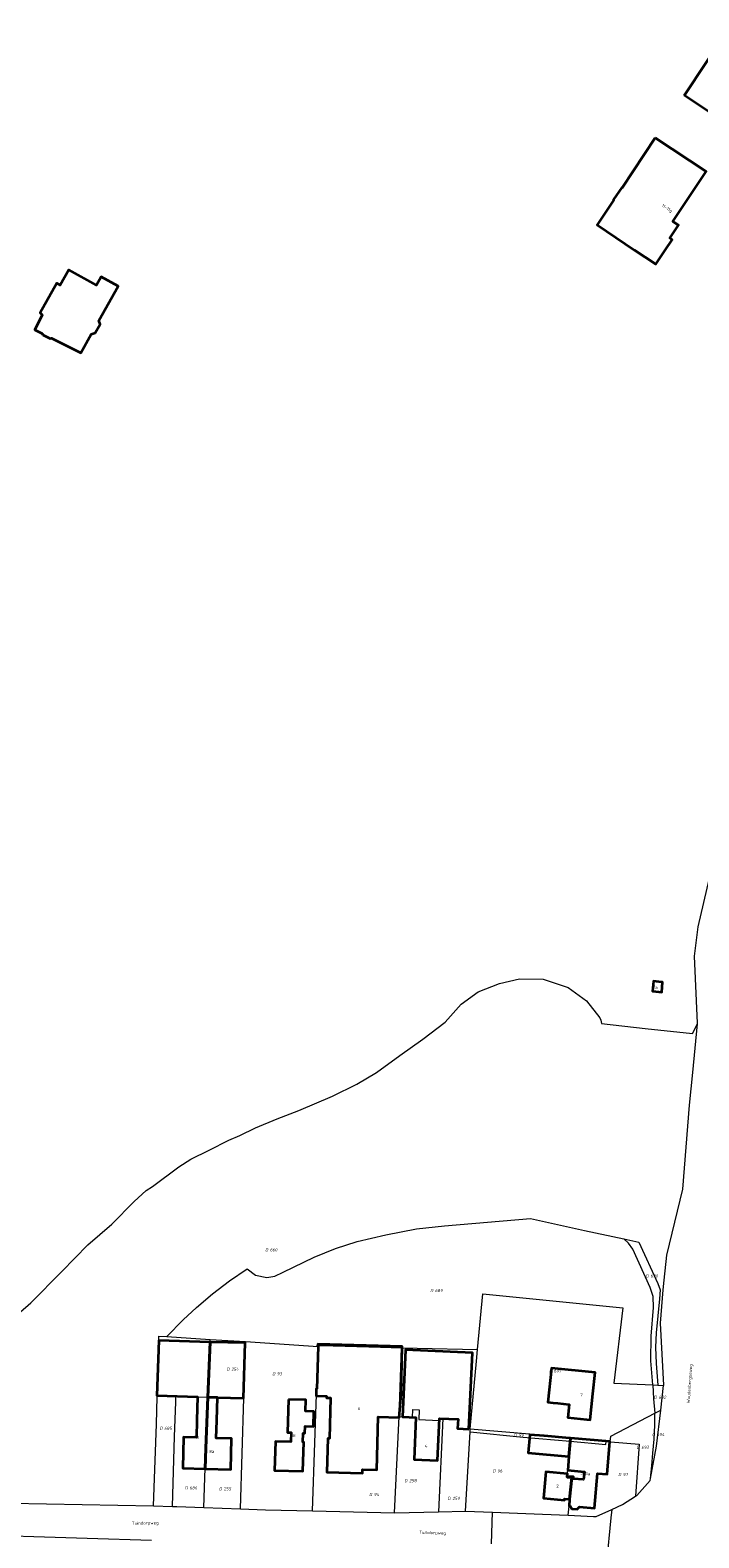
# Model space of a CAD drawing. Header units: metres. Extents: x 154139 to 157705, y 449770 to 453345.
# Tile 14 of 27: x 155913 to 156106, y 452128 to 452564. Entities that reach past the tile are written whole.
import ezdxf
from ezdxf.enums import TextEntityAlignment as Align
from ezdxf.lldxf.tags import DXFTag

# ---------------------------------------------------------------- set-up
doc = ezdxf.new("R2010")
doc.units = ezdxf.units.M
doc.layers.get('0').update_dxf_attribs({"linetype": 'CONTINUOUS'})
for name, color, linetype, lineweight in [('B-WE-KG-GRENS_PERCEEL-G', 150, 'KG-PERCEEL', 18), ('B-WE-KG-GRENS_PERCEEL-S', 150, 'CONTINUOUS', 25), ('B-WE-OG-BEBOUWING-G', 7, 'CONTINUOUS', 35), ('B-WE-OG-BEBOUWING_HUISNUMMER-T18', 10, 'CONTINUOUS', 18), ('B-WE-OG-BEBOUWING_STRAATNAAM-T18', 10, 'CONTINUOUS', 18)]:
    doc.layers.add(name, color=color, linetype=linetype, lineweight=lineweight)
doc.styles.add('NLCS-ISO', font='NLCS-ISO.ttf')
doc.styles.add('NLCS-ISO-M500-T18', font='NLCS-ISO.ttf', dxfattribs={"height": 0.9})
doc.styles.get("Standard").update_dxf_attribs({"font": 'NLCS-ISO.ttf'})
tags = doc.linetypes.add('KG-PERCEEL', pattern='A,5.5,-2,["P",Standard,S=1.8,R=0,X=-0.5,Y=-0.9],-2,5.5,-2,[5,NLCS.SHX,S=0.75,R=0,X=0,Y=0],-2', length=19).pattern_tags.tags
tags[6] = DXFTag(74, 10)

# ---------------------------------------------------------------- blocks, each defined once
blk = doc.blocks.new('SKG-PERCEELNUMMER-SO')
at = {"transparency": 33554687, "style": 'NLCS-ISO', "oblique": 10, "flags": 1}
for tag, p in [('GEMEENTECODE', (0, 2.55)), ('PERCEELGROOTTE', (0, -2.45))]:
    blk.add_attdef(tag, text='', height=1.8, dxfattribs=at).set_placement(p, align=Align.MIDDLE_CENTER)
at = {"transparency": 33554687, "style": 'NLCS-ISO', "oblique": 10}
blk.add_attdef('SECTIE', text='', height=1.8, dxfattribs=at).set_placement((-0.5, 0), align=Align.MIDDLE_RIGHT)
blk.add_attdef('PERCEELNUMMER', text='', height=1.8, dxfattribs=at).set_placement((0.5, 0), align=Align.MIDDLE_LEFT)

msp = doc.modelspace()

# ---------------------------------------------------------------- linework, layer by layer
at = {"layer": 'B-WE-KG-GRENS_PERCEEL-G', "transparency": 33554687, "flags": 128}
for points in [[(156105.264, 452276.314), (156105.284, 452276.519), (156104.376, 452295.897), (156105.399, 452304.343), (156108.681, 452318.388)], [(155765.949, 452164.029), (155766.236, 452164.95), (155776.566, 452161.911), (155782.948, 452160.18), (155788.075, 452159.02), (155794.105, 452157.908), (155797.846, 452157.355), (155797.952, 452157.898), (155802.904, 452157.573), (155808.224, 452157.234), (155817.263, 452157.057), (155825.25, 452157.285), (155835.715, 452158.338), (155848.845, 452160.836), (155858.962, 452163.695), (155869.234, 452167.399), (155880.938, 452172.786), (155893.938, 452180.465), (155904.494, 452188.515), (155912.734, 452195.655), (155921.604, 452204.681), (155929.147, 452212.475), (155936.067, 452218.426), (155942.549, 452224.991), (155946.031, 452228.135), (155947.799, 452229.331), (155955.449, 452234.943), (155958.93, 452237.208), (155964.209, 452239.804), (155969.887, 452242.691), (155973.075, 452244.01), (155977.595, 452246.207), (155983.853, 452248.859), (155990.091, 452251.219), (155999.78, 452255.36), (156006.881, 452258.894), (156012.549, 452262.233), (156019.255, 452267.177), (156025.88, 452271.877), (156032.404, 452276.787), (156036.989, 452281.953), (156041.944, 452285.52), (156048.107, 452287.996), (156053.842, 452289.324), (156060.721, 452289.244), (156067.922, 452286.842), (156073.171, 452282.954), (156077.01, 452278.008), (156077.379, 452277.383), (156077.561, 452276.445)], [(156077.561, 452276.445), (156090.1, 452274.985), (156103.77, 452273.514), (156105.264, 452276.314)], [(156095.475, 452171.784), (156095.489, 452171.903), (156094.589, 452189.754), (156095.371, 452199.431), (156095.58, 452202.261), (156096.404, 452209.461), (156101.044, 452228.57), (156102.901, 452252.79), (156103.896, 452262.286), (156105.264, 452276.314)], [(155952.02, 452185.921), (155956.672, 452190.734), (155960.516, 452194.329), (155965.145, 452198.259), (155970.08, 452202.027), (155975.14, 452205.489), (155977.605, 452203.699), (155980.866, 452202.993), (155983.151, 452203.346), (155985.593, 452204.517), (155994.552, 452208.912), (156000.725, 452211.392), (156006.918, 452213.38), (156015.21, 452215.337), (156024.091, 452217.047), (156032.129, 452217.906), (156056.993, 452220.04), (156072.644, 452216.606), (156083.973, 452214.121)], [(156092.365, 452171.927), (156091.781, 452178.884), (156091.825, 452186.058), (156092.572, 452194.295), (156092.415, 452197.511), (156091.572, 452200.144), (156086.551, 452211.178), (156085.353, 452212.903), (156083.973, 452214.121)], [(156083.973, 452214.121), (156088.295, 452213.173), (156093.773, 452201.237), (156094.469, 452199.383), (156094.237, 452196.85), (156093.328, 452186.957), (156093.114, 452182.871), (156093.267, 452178.155), (156093.758, 452171.863)], [(156041.745, 452182.157), (156043.209, 452198.228), (156061.538, 452196.483), (156083.674, 452194.224), (156081.096, 452172.449), (156092.365, 452171.927)], [(155948.147, 452136.988), (155948.999, 452160.596), (155949.198, 452168.485), (155949.129, 452168.871), (155949.643, 452184.735), (155949.711, 452186.071), (155952.02, 452185.921)], [(155952.02, 452185.921), (155964.506, 452185.111)], [(155963.833, 452168.413), (155964.506, 452185.111)], [(155964.506, 452185.111), (155974.697, 452184.449)], [(155974.19, 452168.071), (155974.697, 452184.449)], [(155974.697, 452184.449), (155995.709, 452183.085)], [(155994.037, 452135.529), (155994.763, 452155.155), (155995.709, 452183.085)], [(155995.709, 452183.085), (155995.719, 452183.367), (155999.996, 452183.195), (156013.645, 452182.821), (156019.783, 452182.694)], [(156019.061, 452162.78), (156019.783, 452182.694)], [(156019.783, 452182.694), (156024.307, 452182.6), (156041.745, 452182.157)], [(156039.627, 452159.255), (156041.441, 452178.821), (156041.745, 452182.157)], [(155954.531, 452166.984), (155954.581, 452168.695)], [(155954.581, 452168.695), (155963.833, 452168.413)], [(155963.833, 452168.402), (155963.833, 452168.413)], [(156092.365, 452171.927), (156092.538, 452167.915), (156092.906, 452163.754)], [(156092.365, 452171.927), (156093.758, 452171.863)], [(156093.758, 452171.863), (156095.475, 452171.784)], [(156094.634, 452164.659), (156095.475, 452171.784)], [(155954.238, 452156.988), (155954.531, 452166.984)], [(155962.691, 452136.48), (155963.238, 452153.64), (155963.833, 452168.402)], [(155963.833, 452168.402), (155974.19, 452168.071)], [(155973.226, 452136.112), (155974.19, 452168.071)], [(156019.061, 452162.78), (156022.97, 452162.538), (156023.076, 452164.824), (156024.887, 452164.74), (156024.741, 452161.937), (156030.671, 452161.683), (156030.698, 452162.267), (156031.697, 452162.221), (156030.444, 452135.283)], [(156091.689, 452144.84), (156093.399, 452154.202), (156094.634, 452164.659)], [(156092.906, 452163.754), (156094.634, 452164.659)], [(155765.949, 452164.029), (155798.999, 452154.312), (155846.956, 452141.844), (155875.327, 452138.434), (155896.535, 452137.96), (155948.147, 452136.988)], [(156017.703, 452134.952), (156019.061, 452162.78)], [(156080.011, 452155.513), (156080.197, 452157.097), (156092.906, 452163.754)], [(156091.689, 452144.84), (156092.039, 452148.51), (156092.39, 452152.19), (156092.776, 452156.244), (156092.974, 452160.345), (156092.906, 452163.754)], [(155953.646, 452136.796), (155954.238, 452156.988)], [(156038.289, 452135.487), (156039.548, 452158.398)], [(156039.548, 452158.398), (156039.627, 452159.255)], [(156039.548, 452158.398), (156054.906, 452156.844), (156068.517, 452155.654)], [(156039.627, 452159.255), (156056.706, 452157.767), (156056.776, 452157.556), (156078.885, 452155.635)], [(156067.86, 452134.283), (156068.149, 452136.897), (156068.322, 452138.881), (156068.967, 452145.147), (156067.609, 452145.274), (156068.517, 452155.654)], [(156068.517, 452155.654), (156078.818, 452154.754), (156078.885, 452155.635)], [(156078.885, 452155.635), (156080.011, 452155.513)], [(156080.011, 452155.513), (156080.142, 452155.454), (156088.393, 452154.805), (156087.382, 452139.737)], [(156087.382, 452139.737), (156087.689, 452139.93), (156091.596, 452144.329), (156091.689, 452144.84)], [(156080.476, 452135.945), (156083.556, 452137.328), (156087.382, 452139.737)], [(155948.147, 452136.988), (155953.646, 452136.796)], [(155953.646, 452136.796), (155954.877, 452136.753)], [(155954.877, 452136.753), (155962.691, 452136.48)], [(155962.691, 452136.48), (155973.226, 452136.112)], [(155973.226, 452136.112), (155980.472, 452135.859), (155994.037, 452135.529)], [(155994.037, 452135.529), (156017.703, 452134.952)], [(156017.703, 452134.952), (156030.444, 452135.283)], [(156030.444, 452135.283), (156038.289, 452135.487)], [(156038.289, 452135.487), (156046.019, 452135.186)], [(156045.713, 452125.972), (156046.019, 452135.186)], [(156046.019, 452135.186), (156060.506, 452134.622), (156067.86, 452134.283)], [(156067.86, 452134.283), (156075.235, 452133.944), (156076.027, 452133.948), (156080.476, 452135.945)], [(156080.476, 452135.945), (156080.239, 452133.54)], [(156080.239, 452133.54), (156078.96, 452120.618)], [(155891.432, 452126.499), (155892.025, 452128.768), (155928.955, 452127.625), (155947.52, 452127.109)]]:
    msp.add_lwpolyline(points, dxfattribs=at)
at = {"layer": 'B-WE-OG-BEBOUWING-G', "transparency": 33554687, "flags": 128}
for points in [[(156101.471, 452544.786), (156118.868, 452533.215), (156141.5, 452518.162), (156153.982, 452536.929), (156152.445, 452537.951), (156113.952, 452563.553), (156107.759, 452554.241), (156101.506, 452544.8), (156101.488, 452544.812)], [(156093.063, 452532.422), (156083.463, 452518.01), (156083.379, 452518.066), (156081.024, 452514.571), (156081.108, 452514.516), (156076.244, 452507.232), (156087.075, 452500), (156093.193, 452495.915), (156095.921, 452500), (156097.891, 452502.951), (156097.238, 452503.388), (156099.751, 452507.138), (156098.113, 452508.23), (156107.727, 452522.653)], [(155916.115, 452475.495), (155918.231, 452474.435), (155918.664, 452474.554), (155927.118, 452470.322), (155930.13, 452475.71), (155931.313, 452476.039), (155932.738, 452478.589), (155932.326, 452479.638), (155937.881, 452489.576), (155932.982, 452492.281), (155931.654, 452489.875), (155923.63, 452494.306), (155921.168, 452489.847), (155920.185, 452490.389), (155915.401, 452481.838), (155915.995, 452481.296), (155913.831, 452476.974), (155916.004, 452475.887)], [(156094.1, 452288.472), (156092.591, 452288.61), (156092.276, 452285.749), (156093.235, 452285.646), (156093.24, 452285.645), (156094.914, 452285.463), (156095.186, 452288.373)], [(155949.208, 452168.868), (155960.847, 452168.497), (155960.662, 452161.775), (155960.524, 452156.768), (155956.801, 452156.87), (155956.553, 452147.853), (155963.048, 452147.674), (155963.238, 452153.64), (155963.833, 452168.401), (155964.475, 452184.339), (155949.643, 452184.735), (155949.129, 452168.871)], [(155966.58, 452168.314), (155974.155, 452168.072), (155974.597, 452184.069), (155964.475, 452184.339), (155963.833, 452168.401)], [(155995.528, 452183.097), (155995.709, 452183.085), (155995.294, 452170.818), (155995.121, 452170.824), (155995.066, 452168.801), (155998.081, 452168.718), (155998.068, 452168.247), (155999.271, 452168.214), (155998.948, 452156.423), (155998.497, 452156.436), (155998.232, 452146.748), (156008.48, 452146.468), (156008.509, 452147.511), (156012.584, 452147.4), (156013.003, 452162.713), (156019.064, 452162.547), (156019.62, 452169.299), (156019.958, 452183.047), (155995.545, 452183.715)], [(156039.194, 452159.146), (156040.219, 452181.185), (156020.909, 452182.083), (156020.007, 452162.676), (156023.936, 452162.493), (156023.374, 452150.411), (156030.132, 452150.097), (156030.698, 452162.267), (156036.094, 452162.016), (156035.967, 452159.296)], [(156063.568, 452166.761), (156064.896, 452166.629), (156068.215, 452166.298), (156067.839, 452162.521), (156073.299, 452161.977), (156074.294, 452161.878), (156075.042, 452169.38), (156075.657, 452175.556), (156063.044, 452176.814), (156062.057, 452166.912)], [(155966.397, 452161.618), (155966.58, 452168.314), (155963.833, 452168.401), (155963.238, 452153.64), (155963.048, 452147.674), (155970.441, 452147.471), (155970.687, 452156.423), (155966.258, 452156.545)], [(155987.138, 452167.733), (155986.844, 452158.223), (155987.864, 452158.191), (155987.78, 452155.482), (155983.367, 452155.619), (155983.107, 452147.224), (155991.303, 452146.971), (155991.562, 452155.358), (155991.248, 452155.368), (155991.33, 452158.021), (155991.838, 452158.005), (155991.901, 452160.041), (155994.337, 452159.966), (155994.472, 452164.234), (155992.033, 452164.311), (155992.134, 452167.579)], [(156068.132, 452151.251), (156068.594, 452156.529), (156068.275, 452156.557), (156060.916, 452157.196), (156056.776, 452157.556), (156056.317, 452152.277)], [(156068.322, 452138.881), (156068.149, 452136.897), (156068.451, 452136.871), (156068.993, 452136.166), (156070.501, 452136.035), (156071.166, 452136.699), (156075.501, 452136.322), (156076.374, 452146.365), (156079.126, 452146.126), (156079.945, 452155.543), (156068.594, 452156.529), (156068.132, 452151.251), (156067.786, 452147.277), (156072.568, 452146.861), (156072.369, 452144.572), (156069.38, 452144.832), (156069.423, 452145.322), (156067.63, 452145.478), (156067.609, 452145.274), (156068.967, 452145.147)], [(156068.322, 452138.881), (156068.967, 452145.147), (156067.609, 452145.274), (156067.63, 452145.478), (156067.698, 452146.261), (156061.399, 452146.809), (156060.735, 452139.168), (156066.798, 452138.642), (156066.83, 452139.011)]]:
    msp.add_lwpolyline(points, close=True, dxfattribs=at)

# ---------------------------------------------------------------- block references
at = {"layer": 'B-WE-KG-GRENS_PERCEEL-S', "transparency": 33554687, "xscale": 0.5, "yscale": 0.5, "zscale": 0.5}
for p, values in [((155981.506, 452210.975), {'PERCEELNUMMER': '660', 'SECTIE': 'D'}), ((156091.419, 452203.421), {'PERCEELNUMMER': '690', 'SECTIE': 'D'}), ((156029.181, 452199.209), {'PERCEELNUMMER': '689', 'SECTIE': 'D'}), ((155970.333, 452176.478), {'PERCEELNUMMER': '254', 'SECTIE': 'D'}), ((155983.552, 452175.158), {'PERCEELNUMMER': '93', 'SECTIE': 'D'}), ((156063.505, 452175.959), {'PERCEELNUMMER': '691', 'SECTIE': 'D'}), ((156093.794, 452168.386), {'PERCEELNUMMER': '692', 'SECTIE': 'D'}), ((155950.994, 452159.398), {'PERCEELNUMMER': '685', 'SECTIE': 'D'}), ((156053.345, 452157.425), {'PERCEELNUMMER': '99', 'SECTIE': 'D'}), ((156093.254, 452157.632), {'PERCEELNUMMER': '694', 'SECTIE': 'D'}), ((156088.787, 452153.899), {'PERCEELNUMMER': '693', 'SECTIE': 'D'}), ((156047.172, 452147.064), {'PERCEELNUMMER': '96', 'SECTIE': 'D'}), ((155958.275, 452142.162), {'PERCEELNUMMER': '686', 'SECTIE': 'D'}), ((155968.177, 452141.917), {'PERCEELNUMMER': '255', 'SECTIE': 'D'}), ((156021.71, 452144.265), {'PERCEELNUMMER': '258', 'SECTIE': 'D'}), ((156083.476, 452146.054), {'PERCEELNUMMER': '97', 'SECTIE': 'D'}), ((156011.543, 452140.271), {'PERCEELNUMMER': '94', 'SECTIE': 'D'}), ((156034.224, 452139.143), {'PERCEELNUMMER': '259', 'SECTIE': 'D'})]:
    msp.add_blockref('SKG-PERCEELNUMMER-SO', p, dxfattribs=at).add_auto_attribs(values)

# ---------------------------------------------------------------- texts
at = {"layer": 'B-WE-OG-BEBOUWING_HUISNUMMER-T18', "transparency": 33554687, "style": 'NLCS-ISO-M500-T18'}
for s, rotation, p in [('11-11g', 326.3, (156096.41, 452511.986)), ('7a', 355, (156093.037, 452286.87)), ('7', 354.3, (156071.748, 452169.039)), ('4', 357, (156026.891, 452154.252)), ('5-5a', 355, (156072.86, 452146.355))]:
    msp.add_text(s, height=0.9, rotation=rotation, dxfattribs=at).set_placement(p, align=Align.MIDDLE)
for s, p in [('6', (156007.512, 452165.092)), ('8b', (155960.639, 452156.939)), ('8', (155988.79, 452157.352)), ('8a', (155964.958, 452152.704)), ('2', (156064.851, 452142.726))]:
    msp.add_text(s, height=0.9, dxfattribs=at).set_placement(p, align=Align.MIDDLE)
at = {"layer": 'B-WE-OG-BEBOUWING_STRAATNAAM-T18', "transparency": 33554687, "style": 'NLCS-ISO-M500-T18'}
for s, rotation, p in [('Woudenbergseweg', 86, (156103.067, 452172.308)), ('Tuindorpweg', 1, (155945.735, 452131.907)), ('Tuindorpweg', 358, (156028.734, 452129.096))]:
    msp.add_text(s, height=0.9, rotation=rotation, dxfattribs=at).set_placement(p, align=Align.MIDDLE)

doc.saveas('drawing.dxf')
